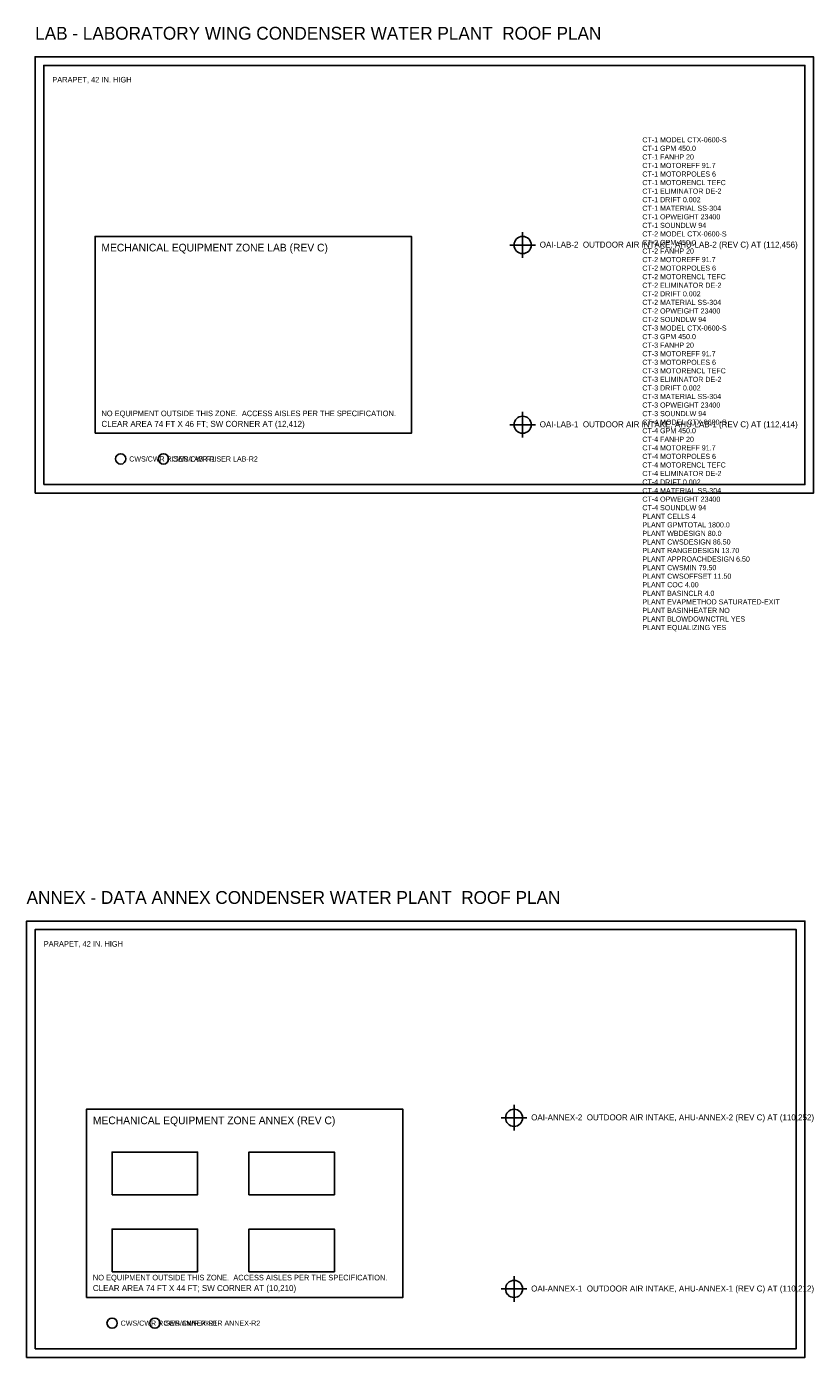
# Model space of a CAD drawing. Header units: feet. Extents: x -10 to 180, y -70 to 507.
# Tile 2 of 2: x -4 to 180, y 196 to 507. Entities that reach past the tile are written whole.
import ezdxf

# ---------------------------------------------------------------- set-up
doc = ezdxf.new("R2010")
doc.units = ezdxf.units.FT
for name, color, linetype in [('A-ROOF-OTLN', 8, 'Continuous'), ('A-ROOF-PRPT', 8, 'Continuous'), ('G-ANNO', 7, 'Continuous'), ('M-CTWR-PLAN', 3, 'Continuous'), ('M-CTWR-SCHD', 7, 'Continuous'), ('M-CWTR-RISR', 5, 'Continuous'), ('M-EQPM-INTK', 1, 'Continuous'), ('M-EQPM-ZONE', 3, 'Continuous')]:
    doc.layers.add(name, color=color, linetype=linetype)

msp = doc.modelspace()

# ---------------------------------------------------------------- linework, layer by layer
at = {"layer": 'A-ROOF-OTLN'}
for points in [[(-2, 398), (180, 398), (180, 500), (-2, 500)], [(-4, 196), (178, 196), (178, 298), (-4, 298)]]:
    msp.add_lwpolyline(points, close=True, dxfattribs=at)
at = {"layer": 'A-ROOF-PRPT'}
for points in [[(0, 400), (178, 400), (178, 498), (0, 498)], [(-2, 198), (176, 198), (176, 296), (-2, 296)]]:
    msp.add_lwpolyline(points, close=True, dxfattribs=at)
at = {"layer": 'M-CTWR-PLAN'}
for points in [[(16, 234), (36, 234), (36, 244), (16, 244)], [(48, 234), (68, 234), (68, 244), (48, 244)], [(16, 216), (36, 216), (36, 226), (16, 226)], [(48, 216), (68, 216), (68, 226), (48, 226)]]:
    msp.add_lwpolyline(points, close=True, dxfattribs=at)
at = {"layer": 'M-CWTR-RISR'}
for centre in [(18, 406), (28, 406), (16, 204), (26, 204)]:
    msp.add_circle(centre, 1.2, dxfattribs=at)
at = {"layer": 'M-EQPM-INTK'}
for p, q in [((112, 453), (112, 459)), ((109, 456), (115, 456)), ((112, 411), (112, 417)), ((109, 414), (115, 414)), ((107, 252), (113, 252)), ((110, 249), (110, 255)), ((110, 209), (110, 215)), ((107, 212), (113, 212))]:
    msp.add_line(p, q, dxfattribs=at)
for centre in [(112, 456), (112, 414), (110, 252), (110, 212)]:
    msp.add_circle(centre, 2, dxfattribs=at)
at = {"layer": 'M-EQPM-ZONE'}
for points in [[(12, 412), (86, 412), (86, 458), (12, 458)], [(10, 210), (84, 210), (84, 254), (10, 254)]]:
    msp.add_lwpolyline(points, close=True, dxfattribs=at)

# ---------------------------------------------------------------- texts
at = {"layer": 'G-ANNO'}
for s, height, p in [('LAB - LABORATORY WING CONDENSER WATER PLANT  ROOF PLAN', 3, (-2, 504)), ('PARAPET, 42 IN. HIGH', 1.3, (2, 494)), ('ANNEX - DATA ANNEX CONDENSER WATER PLANT  ROOF PLAN', 3, (-4, 302)), ('PARAPET, 42 IN. HIGH', 1.3, (0, 292))]:
    msp.add_text(s, height=height, dxfattribs=at).set_placement(p)
at = {"layer": 'M-CTWR-SCHD'}
for s, p in [('CT-1 MODEL CTX-0600-S', (140, 480)), ('CT-1 GPM 450.0', (140, 478)), ('CT-1 FANHP 20', (140, 476)), ('CT-1 MOTOREFF 91.7', (140, 474)), ('CT-1 MOTORPOLES 6', (140, 472)), ('CT-1 MOTORENCL TEFC', (140, 470)), ('CT-1 ELIMINATOR DE-2', (140, 468)), ('CT-1 DRIFT 0.002', (140, 466)), ('CT-1 MATERIAL SS-304', (140, 464)), ('CT-1 OPWEIGHT 23400', (140, 462)), ('CT-1 SOUNDLW 94', (140, 460)), ('CT-2 MODEL CTX-0600-S', (140, 458)), ('CT-2 GPM 450.0', (140, 456)), ('CT-2 FANHP 20', (140, 454)), ('CT-2 MOTOREFF 91.7', (140, 452)), ('CT-2 MOTORPOLES 6', (140, 450)), ('CT-2 MOTORENCL TEFC', (140, 448)), ('CT-2 ELIMINATOR DE-2', (140, 446)), ('CT-2 DRIFT 0.002', (140, 444)), ('CT-2 MATERIAL SS-304', (140, 442)), ('CT-2 OPWEIGHT 23400', (140, 440)), ('CT-2 SOUNDLW 94', (140, 438)), ('CT-3 MODEL CTX-0600-S', (140, 436)), ('CT-3 GPM 450.0', (140, 434)), ('CT-3 FANHP 20', (140, 432)), ('CT-3 MOTOREFF 91.7', (140, 430)), ('CT-3 MOTORPOLES 6', (140, 428)), ('CT-3 MOTORENCL TEFC', (140, 426)), ('CT-3 ELIMINATOR DE-2', (140, 424)), ('CT-3 DRIFT 0.002', (140, 422)), ('CT-3 MATERIAL SS-304', (140, 420)), ('CT-3 OPWEIGHT 23400', (140, 418)), ('CT-3 SOUNDLW 94', (140, 416)), ('CT-4 MODEL CTX-0600-S', (140, 414)), ('CT-4 GPM 450.0', (140, 412)), ('CT-4 FANHP 20', (140, 410)), ('CT-4 MOTOREFF 91.7', (140, 408)), ('CT-4 MOTORPOLES 6', (140, 406)), ('CT-4 MOTORENCL TEFC', (140, 404)), ('CT-4 ELIMINATOR DE-2', (140, 402)), ('CT-4 DRIFT 0.002', (140, 400)), ('CT-4 MATERIAL SS-304', (140, 398)), ('CT-4 OPWEIGHT 23400', (140, 396)), ('CT-4 SOUNDLW 94', (140, 394)), ('PLANT CELLS 4', (140, 392)), ('PLANT GPMTOTAL 1800.0', (140, 390)), ('PLANT WBDESIGN 80.0', (140, 388)), ('PLANT CWSDESIGN 86.50', (140, 386)), ('PLANT RANGEDESIGN 13.70', (140, 384)), ('PLANT APPROACHDESIGN 6.50', (140, 382)), ('PLANT CWSMIN 79.50', (140, 380)), ('PLANT CWSOFFSET 11.50', (140, 378)), ('PLANT COC 4.00', (140, 376)), ('PLANT BASINCLR 4.0', (140, 374)), ('PLANT EVAPMETHOD SATURATED-EXIT', (140, 372)), ('PLANT BASINHEATER NO', (140, 370)), ('PLANT BLOWDOWNCTRL YES', (140, 368)), ('PLANT EQUALIZING YES', (140, 366))]:
    msp.add_text(s, height=1.2, dxfattribs=at).set_placement(p)
at = {"layer": 'M-CWTR-RISR'}
for s, p in [('CWS/CWR RISER LAB-R1', (20, 405.4)), ('CWS/CWR RISER LAB-R2', (30, 405.4)), ('CWS/CWR RISER ANNEX-R1', (18, 203.4)), ('CWS/CWR RISER ANNEX-R2', (28, 203.4))]:
    msp.add_text(s, height=1.2, dxfattribs=at).set_placement(p)
at = {"layer": 'M-EQPM-INTK'}
for s, p in [('OAI-LAB-2  OUTDOOR AIR INTAKE, AHU-LAB-2 (REV C) AT (112,456)', (116, 455.4)), ('OAI-LAB-1  OUTDOOR AIR INTAKE, AHU-LAB-1 (REV C) AT (112,414)', (116, 413.4)), ('OAI-ANNEX-2  OUTDOOR AIR INTAKE, AHU-ANNEX-2 (REV C) AT (110,252)', (114, 251.4)), ('OAI-ANNEX-1  OUTDOOR AIR INTAKE, AHU-ANNEX-1 (REV C) AT (110,212)', (114, 211.4))]:
    msp.add_text(s, height=1.4, dxfattribs=at).set_placement(p)
at = {"layer": 'M-EQPM-ZONE'}
for s, height, p in [('MECHANICAL EQUIPMENT ZONE LAB (REV C)', 1.8, (13.5, 454.5)), ('NO EQUIPMENT OUTSIDE THIS ZONE.  ACCESS AISLES PER THE SPECIFICATION.', 1.3, (13.5, 416)), ('CLEAR AREA 74 FT X 46 FT; SW CORNER AT (12,412)', 1.4, (13.5, 413.5)), ('MECHANICAL EQUIPMENT ZONE ANNEX (REV C)', 1.8, (11.5, 250.5)), ('NO EQUIPMENT OUTSIDE THIS ZONE.  ACCESS AISLES PER THE SPECIFICATION.', 1.3, (11.5, 214)), ('CLEAR AREA 74 FT X 44 FT; SW CORNER AT (10,210)', 1.4, (11.5, 211.5))]:
    msp.add_text(s, height=height, dxfattribs=at).set_placement(p)

doc.saveas('drawing.dxf')
